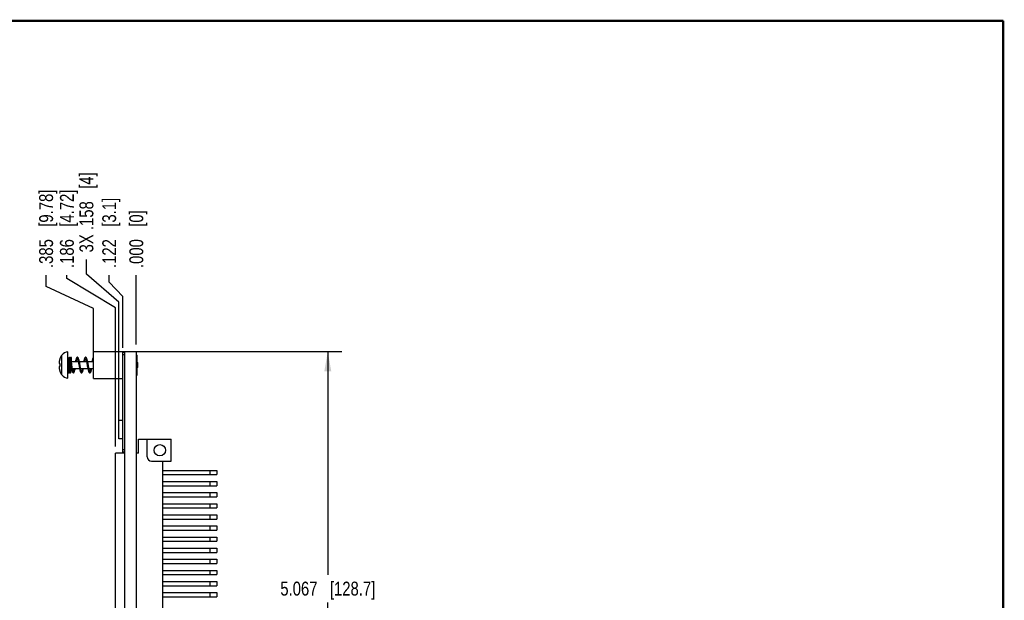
# Model space of a CAD drawing. Header units: inches. Extents: x 0.2 to 16.8, y 0.2 to 10.8.
# Tile 27 of 27: x 7.9 to 16.8, y 5.5 to 10.8. Entities that reach past the tile are written whole.
import ezdxf

# ---------------------------------------------------------------- set-up
doc = ezdxf.new("R2010")
doc.units = ezdxf.units.IN
doc.header["$LTSCALE"] = 0.935
doc.header["$MEASUREMENT"] = 0
doc.layers.get('0').update_dxf_attribs({"linetype": 'CONTINUOUS'})
doc.layers.add('DIMENSIONS', color=7, linetype='CONTINUOUS')
doc.styles.get("Standard").update_dxf_attribs({"font": 'txt', "width": 0.8})
doc.dimstyles.new('DIMSTYLE_1', dxfattribs={"dimtxt": 0.125, "dimasz": 0.18, "dimexe": 0.18, "dimexo": 0.0625, "dimgap": 0.09, "dimtad": 0, "dimtih": 1, "dimtoh": 1, "dimdec": 3, "dimzin": 4, "dimdsep": 46, "dimtxsty": 'STANDARD', "dimblk": '_FILLED', "dimblk1": '_FILLED', "dimblk2": '_FILLED', "dimcen": 0.09, "dimadec": 0, "dimazin": 0, "dimtp": 0.001, "dimtm": 0.001, "dimtfac": 1, "dimtdec": 3, "dimtofl": 0, "dimtmove": 0, "dimatfit": 3, "dimldrblk": '_FILLED', "dimfxl": 1, "dimtolj": 1, "dimtzin": 4, "dimarcsym": 0})
doc.dimstyles.new('DIMSTYLE_2', dxfattribs={"dimtxt": 0.125, "dimasz": 0.18, "dimexe": 0.18, "dimexo": 0.0625, "dimgap": 0.09, "dimtad": 0, "dimtih": 1, "dimtoh": 1, "dimdec": 3, "dimzin": 4, "dimdsep": 46, "dimtxsty": 'STANDARD', "dimblk": '_FILLED', "dimblk1": '_FILLED', "dimblk2": '_FILLED', "dimcen": 0.09, "dimadec": 0, "dimazin": 0, "dimtp": 0.001, "dimtm": 0.001, "dimtfac": 1, "dimtdec": 3, "dimtofl": 0, "dimtmove": 0, "dimatfit": 3, "dimldrblk": '_FILLED', "dimfxl": 1, "dimtolj": 1, "dimtzin": 4, "dimarcsym": 0})

# ---------------------------------------------------------------- blocks, each defined once
blk = doc.blocks.new('_FILLED')
at = {"color": 0, "linetype": 'BYBLOCK'}
blk.add_solid([(0, 0), (-1, 0.174), (-1, -0.174)], dxfattribs=at)
blk = doc.blocks.new('*D0')
at = {"layer": 'DIMENSIONS', "color": 2, "linetype": 'CONTINUOUS'}
for p, q in [((8.9058, 7.7839), (10.7969, 7.7839)), ((10.6719, 7.7839), (10.6719, 5.7747)), ((10.6719, 2.7169), (10.6719, 5.5247)), ((8.9058, 2.7169), (10.7969, 2.7169))]:
    blk.add_line(p, q, dxfattribs=at)
at = {"layer": 'DIMENSIONS', "color": 2, "linetype": 'CONTINUOUS', "xscale": 0.18, "yscale": 0.18, "zscale": 0.18}
for p, rotation in [((10.6719, 7.7839), 90), ((10.6719, 2.7169), 270)]:
    blk.add_blockref('_FILLED', p, dxfattribs=dict(at, rotation=rotation))
at = {"layer": 'DIMENSIONS', "color": 2, "linetype": 'CONTINUOUS', "insert": (10.6719, 5.7122), "char_height": 0.125, "width": 1.325, "attachment_point": 2, "line_spacing_factor": 0.9}
blk.add_mtext('5.067{\\Ftxt.shx;\\W1.000000;\\H0.125000; }[128.7]', dxfattribs=at)
blk = doc.blocks.new('*D1')
at = {"layer": 'DIMENSIONS', "color": 2, "linetype": 'CONTINUOUS'}
for p, q in [((8.7046, 8.4072), (8.7046, 8.4714)), ((8.8263, 8.2775), (8.7046, 8.4072)), ((8.8263, 7.8164), (8.8263, 8.2775))]:
    blk.add_line(p, q, dxfattribs=at)
at = {"layer": 'DIMENSIONS', "color": 2, "linetype": 'CONTINUOUS', "insert": (8.6421, 8.5339), "char_height": 0.125, "width": 1.025, "attachment_point": 1, "rotation": 90, "line_spacing_factor": 0.9}
blk.add_mtext('.122{\\Ftxt.shx;\\W1.000000;\\H0.125000; }[3.1]', dxfattribs=at)
blk = doc.blocks.new('*D2')
at = {"layer": 'DIMENSIONS', "color": 2, "linetype": 'CONTINUOUS'}
for p, q in [((8.1369, 8.3678), (8.1369, 8.4714)), ((8.5633, 8.1707), (8.1369, 8.3678)), ((8.5633, 7.6019), (8.5633, 8.1707))]:
    blk.add_line(p, q, dxfattribs=at)
at = {"layer": 'DIMENSIONS', "color": 2, "linetype": 'CONTINUOUS', "insert": (8.0744, 8.5339), "char_height": 0.125, "width": 1.125, "attachment_point": 1, "rotation": 90, "line_spacing_factor": 0.9}
blk.add_mtext('.385{\\Ftxt.shx;\\W1.000000;\\H0.125000; }[9.78]', dxfattribs=at)
blk = doc.blocks.new('*D3')
at = {"layer": 'DIMENSIONS', "color": 2, "linetype": 'CONTINUOUS'}
blk.add_line((8.9483, 7.8464), (8.9483, 8.4714), dxfattribs=at)
at = {"layer": 'DIMENSIONS', "color": 2, "linetype": 'CONTINUOUS', "insert": (8.8858, 8.5339), "char_height": 0.125, "width": 0.825, "attachment_point": 1, "rotation": 90, "line_spacing_factor": 0.9}
blk.add_mtext('.000{\\Ftxt.shx;\\W1.000000;\\H0.125000; }[0]', dxfattribs=at)
blk = doc.blocks.new('*D14')
at = {"layer": 'DIMENSIONS', "color": 2, "linetype": 'CONTINUOUS'}
for p, q in [((8.4997, 8.4785), (8.4997, 8.612)), ((8.7908, 8.2279), (8.4997, 8.4785)), ((8.7908, 7.1418), (8.7908, 8.2279))]:
    blk.add_line(p, q, dxfattribs=at)
at = {"layer": 'DIMENSIONS', "color": 2, "linetype": 'CONTINUOUS', "insert": (8.4372, 8.6745), "char_height": 0.125, "width": 1.125, "attachment_point": 1, "rotation": 90, "line_spacing_factor": 0.9}
blk.add_mtext('3X .158{\\Ftxt.shx;\\W1.000000;\\H0.125000; }[4]', dxfattribs=at)
blk = doc.blocks.new('*D15')
at = {"layer": 'DIMENSIONS', "color": 2, "linetype": 'CONTINUOUS'}
for p, q in [((8.3239, 8.4394), (8.3239, 8.4714)), ((8.7627, 8.1762), (8.3239, 8.4394)), ((8.7627, 6.9293), (8.7627, 8.1762))]:
    blk.add_line(p, q, dxfattribs=at)
at = {"layer": 'DIMENSIONS', "color": 2, "linetype": 'CONTINUOUS', "insert": (8.2614, 8.5339), "char_height": 0.125, "width": 1.125, "attachment_point": 1, "rotation": 90, "line_spacing_factor": 0.9}
blk.add_mtext('.186{\\Ftxt.shx;\\W1.000000;\\H0.125000; }[4.72]', dxfattribs=at)

msp = doc.modelspace()

# ---------------------------------------------------------------- linework, layer by layer
at = {"color": 7, "linetype": 'CONTINUOUS'}
for p, q in [((8.261, 7.7175), (8.261, 7.7158)), ((8.2783, 7.5722), (8.2783, 7.7505)), ((8.3333, 7.5433), (8.3333, 7.7795)), ((8.3414, 7.7124), (8.3412, 7.7089)), ((8.3416, 7.7155), (8.3414, 7.7124)), ((8.3436, 7.7181), (8.3437, 7.7157)), ((8.344, 7.7111), (8.3442, 7.7055)), ((8.3538, 7.7148), (8.3536, 7.7181)), ((8.3556, 7.7187), (8.3557, 7.7165)), ((8.3557, 7.7165), (8.3558, 7.7138)), ((8.3558, 7.7138), (8.356, 7.7108)), ((8.356, 7.7108), (8.3561, 7.7072)), ((8.3658, 7.7157), (8.3656, 7.7184)), ((8.3659, 7.7125), (8.3658, 7.7157)), ((8.3661, 7.7088), (8.3659, 7.7125)), ((8.4171, 7.7214), (8.4176, 7.7209)), ((8.4184, 7.731), (8.4185, 7.731)), ((8.4912, 7.7205), (8.4918, 7.7208)), ((8.4915, 7.7214), (8.4922, 7.7204)), ((8.4928, 7.731), (8.4928, 7.731)), ((8.5633, 7.5394), (8.5633, 7.7834)), ((8.5633, 7.7834), (8.8433, 7.7834)), ((8.8263, 6.8768), (8.8263, 7.7739)), ((8.8433, 7.7739), (8.8263, 7.7739)), ((8.8433, 7.7539), (8.8263, 7.7539)), ((8.8433, 7.7839), (8.8433, 2.7169)), ((8.8433, 7.7839), (8.9483, 7.7839)), ((8.9483, 7.7839), (8.9483, 2.7169)), ((8.9483, 7.7514), (8.9573, 7.7514)), ((8.9573, 7.5714), (8.9573, 7.7514)), ((8.2536, 7.6761), (8.261, 7.6752)), ((8.261, 7.6476), (8.2536, 7.6467)), ((8.261, 7.6752), (8.261, 7.6476)), ((8.3373, 7.6299), (8.3373, 7.6929)), ((8.3373, 7.6929), (8.3447, 7.6929)), ((8.3373, 7.6299), (8.3466, 7.6299)), ((8.3384, 7.6206), (8.3381, 7.6147)), ((8.3387, 7.6299), (8.3384, 7.6206)), ((8.341, 7.7027), (8.3406, 7.6929)), ((8.3412, 7.7089), (8.341, 7.7027)), ((8.3442, 7.7055), (8.3445, 7.6988)), ((8.3445, 7.6988), (8.3448, 7.6883)), ((8.3448, 7.6883), (8.3453, 7.6728)), ((8.3467, 7.6262), (8.3471, 7.6162)), ((8.3511, 7.6436), (8.3502, 7.6785)), ((8.3544, 7.7002), (8.3541, 7.7085)), ((8.3547, 7.6929), (8.3567, 7.6929)), ((8.3561, 7.7072), (8.3564, 7.7011)), ((8.3567, 7.628), (8.3563, 7.6387)), ((8.3564, 7.7011), (8.3567, 7.6913)), ((8.3566, 7.6299), (8.3636, 7.6299)), ((8.3567, 7.6913), (8.3572, 7.6768)), ((8.357, 7.6188), (8.3567, 7.628)), ((8.3577, 7.661), (8.3595, 7.6508)), ((8.3577, 7.661), (8.3677, 7.661)), ((8.3603, 7.6197), (8.3607, 7.6299)), ((8.3627, 7.661), (8.3622, 7.6785)), ((8.3627, 7.661), (8.3681, 7.6298)), ((8.3664, 7.7022), (8.3661, 7.7088)), ((8.3677, 7.661), (8.3664, 7.7022)), ((8.3667, 7.6929), (8.4259, 7.6929)), ((8.3736, 7.6299), (8.4379, 7.6299)), ((8.4314, 7.6929), (8.4425, 7.6298)), ((8.4342, 7.6494), (8.4361, 7.6391)), ((8.436, 7.6929), (8.5003, 7.6929)), ((8.448, 7.6299), (8.5123, 7.6299)), ((8.5058, 7.693), (8.5169, 7.6298)), ((8.5103, 7.6929), (8.5633, 7.6929)), ((8.5223, 7.6299), (8.5633, 7.6299)), ((8.9633, 7.6811), (8.9573, 7.687)), ((8.9633, 7.6417), (8.9573, 7.6358)), ((8.9633, 7.6417), (8.9633, 7.6811)), ((8.261, 7.607), (8.261, 7.6053)), ((8.3379, 7.6096), (8.3378, 7.6067)), ((8.3381, 7.6147), (8.3379, 7.6096)), ((8.3416, 7.591), (8.3417, 7.591)), ((8.3416, 7.591), (8.3417, 7.591)), ((8.3417, 7.601), (8.3417, 7.601)), ((8.3471, 7.6162), (8.3474, 7.6102)), ((8.3474, 7.6102), (8.3475, 7.6068)), ((8.3475, 7.6068), (8.3478, 7.6028)), ((8.3573, 7.6129), (8.357, 7.6188)), ((8.3574, 7.6095), (8.3573, 7.6129)), ((8.3576, 7.6066), (8.3574, 7.6095)), ((8.3577, 7.604), (8.3576, 7.6066)), ((8.3597, 7.6053), (8.3599, 7.6085)), ((8.3599, 7.6085), (8.36, 7.6123)), ((8.36, 7.6123), (8.3603, 7.6197)), ((8.3812, 7.591), (8.3813, 7.591)), ((8.4551, 7.5911), (8.4556, 7.591)), ((8.4556, 7.591), (8.4556, 7.591)), ((8.4569, 7.6006), (8.4565, 7.6012)), ((8.53, 7.591), (8.53, 7.591)), ((8.5313, 7.6006), (8.5309, 7.6012)), ((8.5633, 7.5394), (8.8263, 7.5394)), ((8.9483, 7.5714), (8.9573, 7.5714)), ((8.7908, 6.9968), (8.7908, 7.1618)), ((8.8263, 7.1618), (8.7908, 7.1618)), ((8.8263, 6.9968), (8.7908, 6.9968)), ((8.9674, 6.8668), (8.9674, 6.9928)), ((8.9674, 6.9928), (9.2627, 6.9928)), ((9.0462, 6.8353), (9.0462, 6.9928)), ((9.2627, 6.7959), (9.2627, 6.9928)), ((8.7627, 3.4219), (8.7627, 6.8668)), ((8.8433, 6.8668), (8.7627, 6.8668)), ((8.8433, 6.8968), (8.8263, 6.8968)), ((8.8433, 6.8768), (8.8263, 6.8768)), ((8.9674, 6.8668), (8.9483, 6.8668)), ((9.0855, 6.7959), (9.2627, 6.7959)), ((9.1879, 3.4928), (9.1879, 6.7959)), ((9.1879, 6.7131), (9.6719, 6.7131)), ((9.1879, 6.6757), (9.6719, 6.6757)), ((9.6128, 6.6757), (9.6128, 6.7131)), ((9.6719, 6.7131), (9.6719, 6.6757)), ((9.1879, 6.6131), (9.6719, 6.6131)), ((9.1879, 6.5757), (9.6719, 6.5757)), ((9.6128, 6.5757), (9.6128, 6.6131)), ((9.6719, 6.6131), (9.6719, 6.5757)), ((9.1879, 6.5131), (9.6719, 6.5131)), ((9.1879, 6.4757), (9.6719, 6.4757)), ((9.6128, 6.4757), (9.6128, 6.5131)), ((9.6719, 6.5131), (9.6719, 6.4757)), ((9.1879, 6.4131), (9.6719, 6.4131)), ((9.6128, 6.3757), (9.6128, 6.4131)), ((9.6719, 6.4131), (9.6719, 6.3757)), ((9.1879, 6.3757), (9.6719, 6.3757)), ((9.1879, 6.3131), (9.6719, 6.3131)), ((9.6128, 6.2757), (9.6128, 6.3131)), ((9.6719, 6.3131), (9.6719, 6.2757)), ((9.1879, 6.2757), (9.6719, 6.2757)), ((9.1879, 6.2131), (9.6719, 6.2131)), ((9.6128, 6.1757), (9.6128, 6.2131)), ((9.6719, 6.2131), (9.6719, 6.1757)), ((9.1879, 6.1757), (9.6719, 6.1757)), ((9.1879, 6.1131), (9.6719, 6.1131)), ((9.1879, 6.0757), (9.6719, 6.0757)), ((9.6128, 6.0757), (9.6128, 6.1131)), ((9.6719, 6.1131), (9.6719, 6.0757)), ((9.1879, 6.0131), (9.6719, 6.0131)), ((9.1879, 5.9757), (9.6719, 5.9757)), ((9.6128, 5.9757), (9.6128, 6.0131)), ((9.6719, 6.0131), (9.6719, 5.9757)), ((9.1879, 5.9131), (9.6719, 5.9131)), ((9.1879, 5.8757), (9.6719, 5.8757)), ((9.6128, 5.8757), (9.6128, 5.9131)), ((9.6719, 5.9131), (9.6719, 5.8757)), ((9.1879, 5.8131), (9.6719, 5.8131)), ((9.1879, 5.7757), (9.6719, 5.7757)), ((9.6128, 5.7757), (9.6128, 5.8131)), ((9.6719, 5.8131), (9.6719, 5.7757)), ((9.1879, 5.7131), (9.6719, 5.7131)), ((9.1879, 5.6757), (9.6719, 5.6757)), ((9.6128, 5.6757), (9.6128, 5.7131)), ((9.6719, 5.7131), (9.6719, 5.6757)), ((9.1879, 5.6131), (9.6719, 5.6131)), ((9.6128, 5.5757), (9.6128, 5.6131)), ((9.6719, 5.6131), (9.6719, 5.5757)), ((9.1879, 5.5757), (9.6719, 5.5757))]:
    msp.add_line(p, q, dxfattribs=at)
at = {"color": 7, "linetype": 'CONTINUOUS', "const_width": 0.02}
for points in [[(16.75, 10.7586), (0.25, 10.7586)], [(16.75, 0.2586), (16.75, 10.7586)]]:
    msp.add_lwpolyline(points, dxfattribs=at)
at = {"color": 7, "linetype": 'CONTINUOUS'}
for points in [[(8.3477, 7.731), (8.3467, 7.7309), (8.3451, 7.7303), (8.344, 7.7294), (8.3432, 7.7285), (8.3429, 7.7277), (8.3427, 7.7271), (8.3425, 7.7266), (8.3424, 7.7261), (8.3423, 7.7255), (8.3423, 7.725), (8.3422, 7.7244), (8.3421, 7.7237), (8.3421, 7.723), (8.342, 7.7222), (8.3419, 7.7213), (8.3418, 7.7203), (8.3418, 7.7193), (8.3417, 7.7181), (8.3416, 7.7155)], [(8.343, 7.7244), (8.343, 7.7243), (8.3431, 7.7242), (8.3431, 7.7239), (8.3432, 7.7235), (8.3432, 7.723), (8.3433, 7.7225), (8.3433, 7.7218), (8.3434, 7.721), (8.3435, 7.7202), (8.3435, 7.7192), (8.3436, 7.7181)], [(8.3437, 7.7157), (8.3439, 7.7127), (8.344, 7.7111)], [(8.3536, 7.7181), (8.3535, 7.7195), (8.3534, 7.7207), (8.3534, 7.7218), (8.3533, 7.7228), (8.3532, 7.7236), (8.3531, 7.7244), (8.353, 7.725), (8.353, 7.7256), (8.3529, 7.7261), (8.3528, 7.7266), (8.3526, 7.7271), (8.3524, 7.7277), (8.352, 7.7285), (8.3513, 7.7294), (8.3503, 7.7303), (8.3488, 7.7309), (8.3477, 7.731)], [(8.3597, 7.731), (8.3586, 7.7309), (8.3571, 7.7303), (8.356, 7.7294), (8.3552, 7.7285), (8.3549, 7.7277), (8.3547, 7.727), (8.3545, 7.7265), (8.3544, 7.726), (8.3543, 7.7254), (8.3542, 7.7248), (8.3542, 7.7242), (8.3541, 7.7234), (8.354, 7.7226), (8.3539, 7.7217), (8.3539, 7.7206), (8.3538, 7.7195), (8.3537, 7.7182), (8.3537, 7.7174)], [(8.3541, 7.7085), (8.354, 7.7109), (8.3538, 7.7148)], [(8.355, 7.7244), (8.355, 7.7244), (8.355, 7.7243), (8.3551, 7.7242), (8.3551, 7.7239), (8.3552, 7.7236), (8.3552, 7.7231), (8.3553, 7.7226), (8.3553, 7.722), (8.3554, 7.7213), (8.3554, 7.7205), (8.3555, 7.7197), (8.3556, 7.7187)], [(8.3656, 7.7184), (8.3655, 7.7196), (8.3654, 7.7207), (8.3654, 7.7217), (8.3653, 7.7226), (8.3652, 7.7234), (8.3651, 7.7242), (8.3651, 7.7248), (8.365, 7.7254), (8.3649, 7.7259), (8.3648, 7.7265), (8.3647, 7.727), (8.3645, 7.7276), (8.3641, 7.7285), (8.3634, 7.7294), (8.3622, 7.7303), (8.3607, 7.7309), (8.3597, 7.731)], [(8.4185, 7.731), (8.416, 7.7306), (8.4132, 7.7288), (8.411, 7.7263), (8.4092, 7.723), (8.4076, 7.7189), (8.4059, 7.7138), (8.4042, 7.7075), (8.4024, 7.7), (8.4009, 7.6929)], [(8.4109, 7.6929), (8.4123, 7.6989), (8.4136, 7.7047), (8.415, 7.7097), (8.4163, 7.7139), (8.4175, 7.7172), (8.4184, 7.7193)], [(8.4176, 7.7209), (8.4185, 7.7191), (8.4198, 7.7162), (8.4211, 7.7123), (8.4226, 7.7073), (8.424, 7.7014), (8.4256, 7.6946)], [(8.4372, 7.6867), (8.4353, 7.6963), (8.4333, 7.7049), (8.4314, 7.7122), (8.4296, 7.7181), (8.4278, 7.7227), (8.4259, 7.7262), (8.4236, 7.7289), (8.4206, 7.7307), (8.4184, 7.731)], [(8.4928, 7.731), (8.4904, 7.7306), (8.4876, 7.7289), (8.4855, 7.7265), (8.4838, 7.7234), (8.4822, 7.7196), (8.4806, 7.7149), (8.479, 7.7093), (8.4774, 7.7026), (8.4757, 7.6948), (8.4753, 7.6929)], [(8.4853, 7.6929), (8.4865, 7.6983), (8.4879, 7.7042), (8.4892, 7.7093), (8.4905, 7.7136), (8.4917, 7.717), (8.4928, 7.7193)], [(8.4922, 7.7204), (8.4933, 7.7183), (8.4946, 7.715), (8.496, 7.7106), (8.4975, 7.7053), (8.499, 7.699)], [(8.5105, 7.6921), (8.5089, 7.6996), (8.5074, 7.7062), (8.5059, 7.7119), (8.5043, 7.7169), (8.5028, 7.7211), (8.5012, 7.7245), (8.4995, 7.7272), (8.4974, 7.7294), (8.4946, 7.7308), (8.4928, 7.731)], [(8.5633, 7.7298), (8.5624, 7.7292), (8.5603, 7.727), (8.5585, 7.7241), (8.5569, 7.7205), (8.5553, 7.7161), (8.5538, 7.7107), (8.5522, 7.7044), (8.5505, 7.6972), (8.5496, 7.6929)], [(8.3453, 7.6728), (8.3456, 7.6626), (8.3457, 7.6591), (8.3467, 7.6262)], [(8.3563, 7.6387), (8.3557, 7.6603), (8.3556, 7.6636), (8.3544, 7.7002)], [(8.3572, 7.6768), (8.3576, 7.6637), (8.3577, 7.661)], [(8.3595, 7.6508), (8.3615, 7.6403), (8.3634, 7.6306)], [(8.3634, 7.6306), (8.3652, 7.622), (8.367, 7.6145), (8.3687, 7.6082), (8.3704, 7.603), (8.3721, 7.5989), (8.3739, 7.5957), (8.3761, 7.5931), (8.3789, 7.5914), (8.3812, 7.591)], [(8.3814, 7.6024), (8.3803, 7.6047), (8.3791, 7.6079), (8.3779, 7.6121), (8.3765, 7.6171), (8.3751, 7.6229), (8.3737, 7.6295), (8.3722, 7.6368), (8.3707, 7.6447), (8.3691, 7.653), (8.3677, 7.661)], [(8.3812, 7.591), (8.3834, 7.5914), (8.3863, 7.593), (8.3885, 7.5955), (8.3903, 7.5987), (8.392, 7.6029), (8.3937, 7.6081), (8.3955, 7.6145), (8.3973, 7.6222), (8.3989, 7.6299)], [(8.3889, 7.6299), (8.3882, 7.6267), (8.3867, 7.6201), (8.3853, 7.6143), (8.3839, 7.6095), (8.3825, 7.6056), (8.3813, 7.6028), (8.3813, 7.6027)], [(8.4256, 7.6946), (8.4271, 7.687), (8.4288, 7.6786), (8.4305, 7.6695), (8.4342, 7.6494)], [(8.4361, 7.6391), (8.438, 7.6294), (8.4398, 7.621), (8.4415, 7.6139), (8.4432, 7.6079), (8.4448, 7.6029), (8.4465, 7.5989), (8.4483, 7.5957), (8.4504, 7.5932), (8.4532, 7.5914), (8.4556, 7.591)], [(8.449, 7.6253), (8.4475, 7.6323), (8.446, 7.6399), (8.4444, 7.6481), (8.4428, 7.657), (8.441, 7.6665), (8.4392, 7.6766), (8.4372, 7.6867)], [(8.4565, 7.6012), (8.4556, 7.6028), (8.4544, 7.6054), (8.4532, 7.609), (8.4518, 7.6136), (8.4504, 7.619), (8.449, 7.6253)], [(8.4633, 7.6299), (8.4622, 7.6248), (8.4607, 7.6186), (8.4593, 7.6133), (8.458, 7.6088), (8.4567, 7.6052), (8.4556, 7.6027)], [(8.4556, 7.591), (8.4576, 7.5913), (8.4606, 7.5929), (8.4628, 7.5954), (8.4646, 7.5987), (8.4664, 7.6028), (8.4681, 7.6081), (8.4699, 7.6146), (8.4717, 7.6222), (8.4733, 7.6299)], [(8.499, 7.699), (8.5005, 7.6918), (8.5022, 7.6837), (8.5039, 7.6746), (8.5057, 7.6647), (8.5075, 7.6547), (8.5093, 7.645), (8.5111, 7.636)], [(8.514, 7.6739), (8.5122, 7.6835), (8.5105, 7.6921)], [(8.5111, 7.636), (8.5127, 7.628), (8.5142, 7.6208), (8.5157, 7.6146), (8.5172, 7.6092), (8.5186, 7.6045), (8.5201, 7.6006), (8.5216, 7.5974), (8.5233, 7.5948), (8.5253, 7.5927), (8.528, 7.5913), (8.53, 7.591)], [(8.5235, 7.6244), (8.5221, 7.6312), (8.5206, 7.6387), (8.519, 7.6467), (8.5174, 7.6552), (8.514, 7.6739)], [(8.5309, 7.6012), (8.53, 7.6027), (8.5288, 7.6053), (8.5276, 7.6087), (8.5263, 7.6131), (8.5249, 7.6184), (8.5235, 7.6244)], [(8.5376, 7.6299), (8.5367, 7.6255), (8.5354, 7.6198), (8.5341, 7.6147), (8.5329, 7.6104), (8.5317, 7.6068), (8.5306, 7.6041), (8.53, 7.6027)], [(8.53, 7.591), (8.5319, 7.5913), (8.5346, 7.5927), (8.5367, 7.5948), (8.5383, 7.5974), (8.5398, 7.6006), (8.5413, 7.6044), (8.5427, 7.609), (8.5442, 7.6144), (8.5457, 7.6206), (8.5472, 7.6277), (8.5477, 7.6299)], [(8.5597, 7.6929), (8.561, 7.6989), (8.5625, 7.7052), (8.5633, 7.7083)], [(8.3378, 7.6067), (8.3376, 7.6042), (8.3376, 7.6031), (8.3375, 7.6021), (8.3374, 7.6012), (8.3374, 7.6004), (8.3373, 7.5997), (8.3372, 7.5991), (8.3372, 7.5986), (8.3371, 7.5982), (8.3371, 7.5979), (8.3371, 7.5979)], [(8.3417, 7.591), (8.3428, 7.5911), (8.3442, 7.5917), (8.3453, 7.5926), (8.3461, 7.5936), (8.3465, 7.5944), (8.3467, 7.595), (8.3468, 7.5955), (8.3469, 7.5961), (8.347, 7.5966), (8.3471, 7.5972), (8.3471, 7.5979), (8.3472, 7.5986), (8.3473, 7.5995), (8.3474, 7.6004), (8.3475, 7.6014), (8.3475, 7.6026), (8.3476, 7.6038), (8.3477, 7.6046)], [(8.3478, 7.6028), (8.3478, 7.6017), (8.3479, 7.6007), (8.348, 7.5998), (8.3481, 7.599), (8.3481, 7.5983), (8.3482, 7.5976), (8.3483, 7.597), (8.3483, 7.5965), (8.3484, 7.596), (8.3485, 7.5955), (8.3487, 7.5949), (8.3489, 7.5943), (8.3493, 7.5935), (8.35, 7.5926), (8.3512, 7.5917), (8.3527, 7.5911), (8.3537, 7.591)], [(8.3537, 7.591), (8.3547, 7.5911), (8.3562, 7.5917), (8.3573, 7.5926), (8.3581, 7.5936), (8.3584, 7.5944), (8.3587, 7.595), (8.3588, 7.5955), (8.3589, 7.5959), (8.359, 7.5964), (8.359, 7.597), (8.3591, 7.5976), (8.3592, 7.5982), (8.3593, 7.599), (8.3593, 7.5998), (8.3594, 7.6007), (8.3595, 7.6017), (8.3595, 7.6028), (8.3597, 7.6053)], [(8.3583, 7.5977), (8.3583, 7.5977), (8.3582, 7.5979), (8.3582, 7.5982), (8.3582, 7.5985), (8.3581, 7.599), (8.358, 7.5996), (8.358, 7.6003), (8.3579, 7.601), (8.3578, 7.6019), (8.3578, 7.6029), (8.3577, 7.604)], [(8.3825, 7.6007), (8.3826, 7.6006), (8.3822, 7.601), (8.3814, 7.6024)]]:
    msp.add_lwpolyline(points, dxfattribs=at)
msp.add_circle((9.1603, 6.8944), 0.0512, dxfattribs=at)
for centre, radius, start, end in [((8.4097, 7.6615), 0.1583, 162.10654, 162.7449), ((8.4097, 7.6615), 0.1583, 159.93498, 162.10656), ((8.4081, 7.6614), 0.1575, 145.51708, 159.12993), ((8.3333, 7.7128), 0.0667, 90, 145.51708), ((8.4184, 7.729), 0.00201, 88.34122, 89.43601), ((8.493, 7.7181), 0.00294, 109.42593, 114.03195), ((8.3702, 7.6744), 0.1174, 176.17276, 177.0676), ((8.2934, 7.684), 0.0406, 185.03154, 186.54222), ((8.2934, 7.6388), 0.0406, 173.45756, 174.96846), ((8.3702, 7.6484), 0.1174, 182.9324, 183.82692), ((8.37, 7.6744), 0.1172, 175.27111, 175.79895), ((8.3701, 7.6744), 0.1173, 175.79894, 176.17268), ((8.2938, 7.684), 0.041, 186.54109, 187.168), ((8.2941, 7.684), 0.0412, 187.16831, 188.05026), ((8.2941, 7.6387), 0.0412, 171.94937, 172.83757), ((8.2938, 7.6388), 0.041, 172.83789, 173.45869), ((8.3701, 7.6484), 0.1173, 183.827, 184.20049), ((8.37, 7.6484), 0.1172, 184.20048, 184.72835), ((8.37, 7.6744), 0.1172, 174.76588, 175.2711), ((8.2944, 7.6841), 0.0416, 188.05026, 188.88945), ((8.2944, 7.6387), 0.0416, 171.11569, 171.94939), ((8.37, 7.6484), 0.1172, 184.72836, 185.23345), ((8.3699, 7.6744), 0.1171, 174.36578, 174.76588), ((8.2947, 7.6841), 0.0419, 188.88927, 189.55094), ((8.2947, 7.6386), 0.0419, 170.44873, 171.11586), ((8.3699, 7.6484), 0.1171, 185.23346, 185.63374), ((8.3699, 7.6744), 0.1171, 173.46078, 174.3658), ((8.2951, 7.6842), 0.0423, 189.55258, 191.03784), ((8.2951, 7.6386), 0.0423, 168.96216, 170.4471), ((8.3699, 7.6483), 0.1171, 185.63371, 186.53922), ((8.4099, 7.6614), 0.1585, 169.18177, 170.43191), ((8.4099, 7.6614), 0.1585, 189.56809, 190.81823), ((8.4099, 7.6614), 0.1585, 167.83732, 169.18174), ((8.4099, 7.6614), 0.1585, 190.81827, 192.16269), ((8.4098, 7.6614), 0.1585, 166.35779, 167.8373), ((8.4099, 7.6614), 0.1585, 192.16271, 192.68181), ((8.4098, 7.6614), 0.1585, 192.6818, 193.64222), ((8.4098, 7.6614), 0.1584, 164.69202, 166.35777), ((8.4098, 7.6613), 0.1584, 193.64224, 194.24492), ((8.4098, 7.6613), 0.1584, 194.24493, 195.30801), ((8.4098, 7.6614), 0.1584, 164.0328, 164.692), ((8.4097, 7.6614), 0.1584, 162.74494, 164.0328), ((8.3373, 7.6968), 0.00394, 180, 270), ((8.3373, 7.6259), 0.00394, 90, 180), ((2.0331, 7.501), 6.3196, 1.60947, 1.74067), ((13.9648, 7.8005), 5.6159, 181.601, 181.74161), ((2.058, 7.5014), 6.3067, 1.60945, 1.74047), ((8.4098, 7.6613), 0.1584, 195.30803, 195.9672), ((8.4097, 7.6613), 0.1584, 195.9672, 197.25506), ((8.4097, 7.6613), 0.1583, 197.2551, 197.89342), ((8.4097, 7.6613), 0.1583, 197.89342, 200.06505), ((8.4081, 7.6614), 0.1575, 200.87007, 214.48292), ((8.3333, 7.61), 0.0667, 214.48292, 270), ((8.3417, 7.596), 0.005, 161.80398, 269.40928), ((8.3417, 7.596), 0.00504, 157.651, 161.77624), ((8.3417, 7.596), 0.005, 90.00146, 157.64319), ((8.3417, 7.596), 0.00499, 285.53918, 89.41813), ((8.3417, 7.596), 0.00502, 270.03374, 285.50429), ((8.3812, 7.593), 0.002, 265.41687, 269.4223), ((8.3811, 7.6039), 0.00289, 288.93648, 293.1646), ((8.4555, 7.6039), 0.00288, 290.24812, 291.69204), ((8.5299, 7.6038), 0.00285, 288.38353, 292.36475), ((9.0855, 6.8353), 0.0394, 180, 270)]:
    msp.add_arc(centre, radius, start, end, dxfattribs=at)
for points, knots in [([(8.3498, 7.6929), (8.3497, 7.6957), (8.3495, 7.7009), (8.3492, 7.7083), (8.349, 7.714), (8.3488, 7.718), (8.3487, 7.7206), (8.3486, 7.723), (8.3485, 7.7251), (8.3483, 7.7268), (8.3482, 7.7283), (8.3481, 7.7294), (8.348, 7.7303), (8.3478, 7.7307), (8.3477, 7.731), (8.3477, 7.731), (8.3477, 7.731)], [0, 0, 0, 0, 0.215184, 0.410647, 0.582751, 0.658984, 0.728221, 0.790143, 0.844431, 0.890815, 0.929125, 0.959217, 0.980962, 0.994317, 0.997973, 1, 1, 1, 1]), ([(8.3618, 7.6929), (8.3617, 7.6956), (8.3615, 7.7009), (8.3612, 7.7083), (8.361, 7.714), (8.3608, 7.718), (8.3607, 7.7206), (8.3606, 7.723), (8.3605, 7.7251), (8.3603, 7.7268), (8.3602, 7.7283), (8.3601, 7.7294), (8.36, 7.7303), (8.3598, 7.7307), (8.3597, 7.731), (8.3597, 7.731), (8.3597, 7.731)], [0, 0, 0, 0, 0.215157, 0.410577, 0.582681, 0.658917, 0.72814, 0.790053, 0.844359, 0.890767, 0.929075, 0.95916, 0.980918, 0.994309, 0.997973, 1, 1, 1, 1]), ([(8.4065, 7.693), (8.4069, 7.6949), (8.4078, 7.6985), (8.4092, 7.7037), (8.4106, 7.7083), (8.4119, 7.7123), (8.4133, 7.7155), (8.4145, 7.7178), (8.4154, 7.7191), (8.4163, 7.7201), (8.4171, 7.7207), (8.4176, 7.7209)], [0, 0, 0, 0, 0.192368, 0.368428, 0.525988, 0.663309, 0.779193, 0.872968, 0.911782, 0.945541, 1, 1, 1, 1]), ([(8.4185, 7.731), (8.4188, 7.731), (8.4194, 7.7309), (8.4202, 7.7303), (8.421, 7.7294), (8.4218, 7.7283), (8.4226, 7.7268), (8.4234, 7.725), (8.4242, 7.7229), (8.4253, 7.7196), (8.4267, 7.7148), (8.4283, 7.7083), (8.4299, 7.7009), (8.4309, 7.6956), (8.4314, 7.6929)], [0, 0, 0, 0, 0.020134, 0.043341, 0.071532, 0.105748, 0.14644, 0.193776, 0.247781, 0.308402, 0.448697, 0.612564, 0.797426, 1, 1, 1, 1]), ([(8.4808, 7.6929), (8.4816, 7.6964), (8.4829, 7.7013), (8.4847, 7.7075), (8.4859, 7.7113), (8.4872, 7.7146), (8.4885, 7.7172), (8.4898, 7.7192), (8.4907, 7.7202), (8.4912, 7.7205)], [0, 0, 0, 0, 0.356155, 0.510555, 0.647083, 0.764457, 0.862076, 0.940078, 1, 1, 1, 1]), ([(8.4928, 7.731), (8.4931, 7.731), (8.4937, 7.7309), (8.4945, 7.7303), (8.4953, 7.7295), (8.4961, 7.7283), (8.4969, 7.7268), (8.4977, 7.7251), (8.4985, 7.723), (8.4997, 7.7197), (8.501, 7.7149), (8.5026, 7.7083), (8.5042, 7.7009), (8.5053, 7.6957), (8.5058, 7.693)], [0, 0, 0, 0, 0.02012, 0.043287, 0.071421, 0.105528, 0.146105, 0.193383, 0.247384, 0.307981, 0.448215, 0.612213, 0.797182, 1, 1, 1, 1]), ([(8.5552, 7.693), (8.5559, 7.6957), (8.5571, 7.7008), (8.5588, 7.7069), (8.5602, 7.7111), (8.5612, 7.7137), (8.5622, 7.716), (8.563, 7.7173), (8.5633, 7.7179)], [0, 0, 0, 0, 0.320899, 0.598643, 0.719066, 0.82635, 0.92007, 1, 1, 1, 1]), ([(8.3436, 7.6299), (8.3435, 7.6278), (8.3434, 7.6238), (8.3431, 7.6181), (8.3429, 7.6132), (8.3427, 7.6095), (8.3425, 7.607), (8.3424, 7.6055), (8.3423, 7.6041), (8.3422, 7.6031), (8.342, 7.6022), (8.3419, 7.6016), (8.3418, 7.6012), (8.3417, 7.6011), (8.3417, 7.601), (8.3417, 7.601)], [0, 0, 0, 0, 0.217315, 0.413439, 0.585271, 0.729914, 0.791303, 0.845094, 0.891064, 0.928998, 0.958773, 0.980353, 0.993796, 0.997633, 1, 1, 1, 1]), ([(8.3537, 7.591), (8.3536, 7.591), (8.3536, 7.5911), (8.3535, 7.5913), (8.3534, 7.5918), (8.3532, 7.5926), (8.3531, 7.5938), (8.353, 7.5953), (8.3529, 7.5971), (8.3527, 7.5992), (8.3526, 7.6016), (8.3525, 7.6043), (8.3523, 7.6084), (8.3521, 7.6141), (8.3518, 7.6217), (8.3516, 7.627), (8.3515, 7.6298)], [0, 0, 0, 0, 0.00202, 0.005695, 0.019117, 0.040896, 0.071015, 0.109392, 0.155891, 0.210261, 0.272224, 0.341503, 0.417806, 0.589913, 0.785198, 1, 1, 1, 1]), ([(8.3681, 7.6298), (8.3686, 7.6271), (8.3697, 7.6218), (8.3713, 7.6143), (8.3729, 7.6077), (8.3742, 7.6028), (8.3754, 7.5994), (8.3762, 7.5973), (8.377, 7.5955), (8.3778, 7.594), (8.3786, 7.5927), (8.3794, 7.5918), (8.3802, 7.5912), (8.3808, 7.591), (8.3811, 7.591)], [0, 0, 0, 0, 0.201348, 0.385352, 0.548904, 0.68922, 0.750011, 0.804323, 0.852032, 0.893105, 0.927723, 0.956339, 0.979857, 1, 1, 1, 1]), ([(8.3822, 7.6012), (8.3828, 7.6015), (8.3835, 7.6021), (8.3844, 7.6031), (8.3854, 7.6045), (8.3866, 7.6068), (8.3879, 7.6102), (8.3893, 7.6143), (8.3912, 7.6209), (8.3925, 7.6262), (8.3934, 7.6299)], [0, 0, 0, 0, 0.054967, 0.089106, 0.128354, 0.222923, 0.339187, 0.476609, 0.633804, 1, 1, 1, 1]), ([(8.4425, 7.6298), (8.443, 7.6271), (8.444, 7.6219), (8.4456, 7.6146), (8.4471, 7.6081), (8.4487, 7.6026), (8.45, 7.5986), (8.4511, 7.5959), (8.4519, 7.5944), (8.4527, 7.5931), (8.4536, 7.5919), (8.4545, 7.5912), (8.4551, 7.5911)], [0, 0, 0, 0, 0.198211, 0.379926, 0.542075, 0.682136, 0.798132, 0.846683, 0.888898, 0.924882, 0.954919, 1, 1, 1, 1]), ([(8.4565, 7.6012), (8.4571, 7.6014), (8.4578, 7.602), (8.4587, 7.603), (8.4597, 7.6044), (8.4609, 7.6067), (8.4623, 7.6101), (8.4636, 7.6141), (8.465, 7.6188), (8.4664, 7.6241), (8.4673, 7.6278), (8.4677, 7.6298)], [0, 0, 0, 0, 0.054555, 0.08848, 0.127491, 0.221637, 0.337794, 0.475241, 0.632671, 0.808342, 1, 1, 1, 1]), ([(8.5169, 7.6298), (8.5174, 7.627), (8.5184, 7.6217), (8.52, 7.6142), (8.5216, 7.6075), (8.523, 7.6026), (8.5242, 7.5992), (8.525, 7.5971), (8.5258, 7.5953), (8.5266, 7.5938), (8.5274, 7.5926), (8.5282, 7.5917), (8.5291, 7.5912), (8.5297, 7.591), (8.53, 7.591)], [0, 0, 0, 0, 0.202668, 0.387668, 0.551781, 0.692218, 0.752867, 0.806912, 0.854248, 0.894856, 0.928918, 0.956959, 0.980011, 1, 1, 1, 1]), ([(8.5309, 7.6012), (8.5315, 7.6014), (8.5322, 7.602), (8.5331, 7.603), (8.5341, 7.6045), (8.5353, 7.6068), (8.5366, 7.6101), (8.538, 7.6142), (8.5394, 7.6189), (8.5408, 7.6242), (8.5417, 7.6279), (8.5421, 7.6299)], [0, 0, 0, 0, 0.054699, 0.088678, 0.127762, 0.222117, 0.338302, 0.47574, 0.633121, 0.808565, 1, 1, 1, 1])]:
    msp.add_open_spline(points, degree=3, knots=knots, dxfattribs=at)

# ---------------------------------------------------------------- dimensions: what is measured, and where the dimension line sits
at = {"layer": 'DIMENSIONS', "color": 2, "linetype": 'CONTINUOUS'}
dim = msp.add_ordinate_dim(feature_location=(8.7908, 7.1418), offset=(-0.2911, 1.4702), dtype=0, origin=(8.9483, 7.7839), text='3X <>', dimstyle='DIMSTYLE_2', dxfattribs=at)
dim.commit()
dim.dimension.update_dxf_attribs({"geometry": '*D14', "text_midpoint": (8.4997, 9.237)})
for feature_location, offset, dtype, origin, picture, middle in [((8.5633, 7.6019), (-0.4265, 0.8695), 0, (8.9483, 7.7839), '*D2', (8.1369, 9.0964)), ((8.7627, 6.9293), (-0.4388, 1.5421), 0, (8.9483, 7.7839), '*D15', (8.3239, 9.0964)), ((8.826336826, 7.816381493), (-0.121779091, 0.65501093), 0, (8.948336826, 7.783881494), '*D1', (8.704557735, 9.046392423)), ((8.9483368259, 7.8463814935), (0, 0.6250109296), 1, (8.9483368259, 7.7838814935), '*D3', (8.9483368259, 8.9463924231))]:
    dim = msp.add_ordinate_dim(feature_location=feature_location, offset=offset, dtype=dtype, origin=origin, dimstyle='DIMSTYLE_2', dxfattribs=at)
    dim.commit()
    dim.dimension.update_dxf_attribs({"geometry": picture, "text_midpoint": middle})
dim = msp.add_linear_dim(base=(10.6719, 2.7169), p1=(8.9058, 7.7839), p2=(8.9058, 2.7169), angle=270, dimstyle='DIMSTYLE_1', dxfattribs=at)
dim.commit()
dim.dimension.update_dxf_attribs({"geometry": '*D0', "text_midpoint": (10.5219, 5.6497), "dimtype": 160})

doc.saveas('drawing.dxf')
